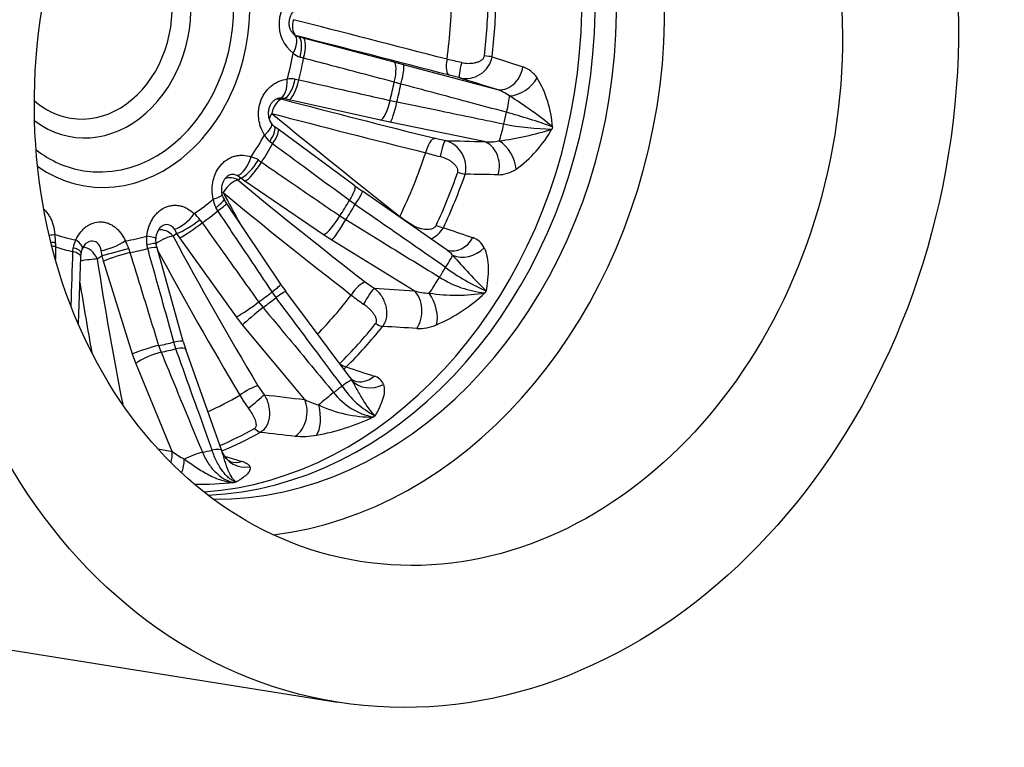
# Model space of a CAD drawing. Header units: millimetres. Extents: x 0 to 1485, y 0 to 1050.
# Tile 5 of 13: x 975 to 1168, y 168 to 311. Entities that reach past the tile are written whole.
import ezdxf

# ---------------------------------------------------------------- set-up
doc = ezdxf.new("R2010")
doc.units = ezdxf.units.MM
doc.header["$LTSCALE"] = 5
doc.layers.add('CAP250G', color=7, linetype='Continuous')
doc.layers.add('Default', color=7, linetype='Continuous')

# ---------------------------------------------------------------- blocks, each defined once
blk = doc.blocks.new('SE1')
at = {"layer": 'CAP250G', "color": 7, "linetype": 'Continuous'}
for p, q in [((1029.06, 307.69), (1029.84, 307.33)), ((1029.53, 307.47), (1029.84, 307.33)), ((1029.84, 307.33), (1030.81, 307.08)), ((1030.81, 307.08), (1048.55, 302.39)), ((1030.88, 303.09), (1030.2, 303.29)), ((1067.78, 303.35), (1073.83, 301.4)), ((1048.55, 302.39), (1050.39, 301.9)), ((1050.39, 301.9), (1068.57, 297.01)), ((1029.22, 299.02), (1029.91, 298.87)), ((1061.44, 299.24), (1059.45, 299.77)), ((1049.94, 298.05), (1048.63, 298.43)), ((1027.06, 295.2), (1026.22, 295.29)), ((1027.06, 295.2), (1026.69, 295.06)), ((1028.03, 294.98), (1027.06, 295.2)), ((1045.92, 290.96), (1028.03, 294.98)), ((1047.8, 294.83), (1049.14, 294.57)), ((1025.88, 289.19), (1025.11, 289.76)), ((1040.9, 278.12), (1025.88, 289.19)), ((1047.79, 290.56), (1045.92, 290.96)), ((1066.22, 286.78), (1047.79, 290.56)), ((1056.62, 287.43), (1058.63, 286.98)), ((1024.81, 286.32), (1024.24, 286.77)), ((1022.02, 283.17), (1022.62, 282.77)), ((1018.58, 279.62), (1017.85, 280.13)), ((1018.58, 279.62), (1018.05, 279.23)), ((1019.4, 279.04), (1018.58, 279.62)), ((1034.78, 268.54), (1019.4, 279.04)), ((1058.78, 265.68), (1042.38, 277.06)), ((1014.09, 273.24), (1013.7, 273.88)), ((1015.81, 274.74), (1015.3, 275.52)), ((1026.39, 258.89), (1015.8, 274.74)), ((1040.96, 274.45), (1039.85, 275.27)), ((1037.98, 272.25), (1039.15, 271.52)), ((1010.57, 271.5), (1011.01, 270.9)), ((1006.06, 268.81), (1005.33, 268.26)), ((1006.06, 268.81), (1005.58, 269.66)), ((1006.65, 267.95), (1006.06, 268.81)), ((1036.4, 267.49), (1034.78, 268.54)), ((982.32, 266.91), (982.31, 266.18)), ((1000.36, 265.86), (1000.18, 266.58)), ((1002.21, 265.99), (1001.97, 266.86)), ((1017.73, 252.48), (1006.65, 267.95)), ((1052.54, 257.6), (1036.4, 267.49)), ((985.7, 265.28), (985.75, 265.99)), ((986.83, 251.19), (987.26, 264.19)), ((987.27, 264.19), (987.31, 265.02)), ((991.42, 264.41), (990.45, 263.81)), ((991.42, 264.41), (991.26, 265.47)), ((991.71, 263.41), (991.42, 264.41)), ((996.63, 265.79), (996.85, 265.08)), ((1007.3, 247.68), (1002.2, 265.99)), ((997.37, 245.22), (991.71, 263.41)), ((1042.99, 259.3), (1044.72, 258.12)), ((1025.48, 256.25), (1024.7, 257.41)), ((1039.94, 240.66), (1027.4, 257.46)), ((1022.07, 255.41), (1022.94, 254.32)), ((1018.92, 250.93), (1017.73, 252.48)), ((1031.09, 236.31), (1018.92, 250.93)), ((1002.49, 246.89), (1002.98, 245.59)), ((1005.87, 246.24), (1005.48, 247.55)), ((998.02, 243.4), (997.37, 245.22)), ((1014.85, 226.3), (1007.8, 246.11)), ((1005.14, 226.16), (998.02, 243.4)), ((1021.92, 238.99), (1023.16, 237.25)), ((965.61, 188.6), (1037.53, 177.09))]:
    blk.add_line(p, q, dxfattribs=at)
for centre, radius, start, end in [((1033.24, 309.74), 7.19, 120.2937, 232.1106), ((1031.14, 306.55), 3.39, 226.9876, 253.8995), ((998.08, 24.95), 284.52, 77.052, 77.6429), ((1062.6, 304.4), 5.29, 257.3544, 348.5227), ((1071.96, 296.13), 5.59, 34.1834, 70.36), ((1028.51, 295.69), 3.4, 78.0161, 104.5108), ((1058.26, 288.21), 21.4, 3.9336, 31.1267), ((1066.15, 288.76), 8.6, 54.2344, 73.6285), ((1022.4, 218.94), 90.98, 51.0368, 57.5833), ((1030.69, 150.33), 147.69, 70.6566, 74.322), ((1025.89, 290.97), 1.43, 204.4836, 237.2411), ((1061.39, 346.16), 59.74, 277.4641, 287.6545), ((1080.22, 340.57), 51.34, 258.6083, 269.2065), ((1058.3, 301.11), 24.3, 305.6633, 330.7584), ((1026.52, 289.59), 3.63, 204.7866, 231.0954), ((1057.18, 281.68), 5.49, 346.5553, 74.6993), ((1067.22, 295.83), 9.11, 263.7144, 282.2492), ((1019.81, 280.01), 3.86, 55.022, 78.4518), ((1073.83, 350.83), 68.91, 253.9533, 256.3944), ((1068.88, 286.81), 6.52, 270.964, 303.4032), ((1068.66, 315.4), 46.47, 233.3332, 235.5772), ((1016.69, 276.56), 1.74, 185.1915, 216.7525), ((1017.1, 275.88), 3.95, 185.4431, 210.5298), ((1006.44, 268.69), 5, 34.2078, 52.9807), ((1077.94, 310.79), 47.85, 233.8468, 237.4156), ((1005.14, 267.74), 3.21, 132.13, 178.1442), ((1054.03, 272.29), 4.84, 290.2941, 330.9211), ((974.56, 267.17), 7.76, 358.0225, 10.794), ((1004.1, 267.42), 4.01, 167.2984, 192.0536), ((1062.73, 264.32), 3.89, 25.8077, 71.0181), ((989.36, 265.64), 3.62, 148.3349, 174.395), ((989.78, 264.98), 2.4, 125.3137, 159.3113), ((990.28, 264.02), 6.59, 15.5871, 30.435), ((1003.76, 267.43), 1.87, 166.9824, 197.686), ((988.81, 265.02), 1.51, 147.7163, 180.1737), ((1054.49, 259.5), 7.52, 42.2258, 55.2087), ((1172.07, 363.18), 149.25, 221.3617, 225.048), ((1082.82, 294.63), 40.46, 233.3338, 246.3967), ((1045.91, 271.64), 23.31, 213.1557, 217.4419), ((1068.44, 277.58), 20.5, 237.6677, 264.2656), ((1057.33, 277.44), 26.84, 230.3834, 236.7625), ((1055.66, 267.78), 10.65, 252.9877, 269.0144), ((1060.79, 290.52), 33.8, 260.9492, 279.5449), ((1043.84, 281.06), 32.84, 293.4577, 313.3612), ((1053.27, 259.88), 9.67, 268.5006, 292.1577), ((1022.71, 251.71), 15.92, 194.6725, 200.5877), ((2414.64, 4418.67), 4396.66, 251.77012, 251.84479), ((1041.49, 241.63), 1.81, 212.2782, 248.2224), ((1034.8, 236.82), 6.41, 31.3804, 36.6364), ((1043.98, 238.28), 2.71, 21.8467, 75.1568), ((1035.07, 246.44), 19.08, 209.0758, 218.2481), ((1046.97, 245.57), 12.9, 217.6222, 259.2029), ((1052.45, 248.05), 16.72, 212.9286, 243.0615), ((1037.13, 247.95), 13.11, 242.5895, 255.4437), ((1044.29, 257.18), 24.29, 244.5034, 270.6309), ((1025.12, 274.46), 45.88, 280.3905, 295.0616), ((1648.74, 5708.5), 5514.24, 263.4785, 263.54943), ((1030.67, 245.22), 16.12, 264.8796, 279.7217), ((1015.88, 240.39), 17.82, 232.9649, 242.0591), ((1018.16, 227.16), 3.39, 199.3995, 243.1902), ((1831.23, 3058.76), 2948.67, 253.93832, 254.00683), ((1009.91, 296.42), 76.69, 269.7914, 275.5392)]:
    blk.add_arc(centre, radius, start, end, dxfattribs=at)
for centre, major_axis, ratio, start_param, end_param in [((985.36, 312.03), (-19.74, -123.43), 0.80934, 3.141593, 6.283185), ((1022.48, 306.09), (-15.34, -95.88), 0.80934, 0.226135, 2.915458), ((1014.46, 307.37), (14.25, 89.06), 0.80934, 3.305418, 6.11936), ((1018.54, 306.72), (-14.27, -89.18), 0.80934, 0.123376, 3.018217), ((1011.93, 307.78), (-14.23, -88.97), 0.80934, 0.187734, 2.953858), ((993.37, 310.75), (5.23, 32.67), 0.80934, 2.766463, 6.283185), ((992.6, 310.87), (-4.77, -29.79), 0.80934, 0, 3.556618), ((989.26, 311.41), (3.79, 23.7), 0.80934, 2.73702, 6.283185), ((988.48, 311.53), (-3.23, -20.18), 0.80934, 0, 3.613567), ((992.55, 310.88), (13.05, 81.6), 0.80934, 4.74382, 4.908774), ((994.74, 310.53), (14.02, 87.64), 0.80934, 4.762201, 4.890393), ((995.75, 310.37), (14.12, 88.24), 0.80934, 4.762201, 4.890393), ((1030.32, 310.36), (-0.74, -2.91), 0.496908, 4.74585, 5.966003), ((1241.25, 241.1), (-433.14, 118.34), 0.02848, -1.128673, -1.050532), ((1026.83, 304.37), (-2.29, -3.28), 0.464038, 1.794459, 3.181598), ((1240.51, 238.4), (-430.25, 117.55), 0.02848, -1.128673, -1.050532), ((1028.79, 303.48), (1.01, 3.87), 0.352681, 4.755802, 6.252745), ((1029.75, 303.22), (1.02, 3.87), 0.281791, 4.752458, 6.253498), ((993.99, 310.65), (-6.92, -43.25), 0.80934, 1.428713, 1.547997), ((994.29, 310.6), (-7.29, -45.56), 0.80934, 1.441397, 1.535313), ((1060.24, 302.66), (-0.75, -2.9), 0.427686, 4.747162, 6.251673), ((1065.41, 303.58), (2.98, -0.35), 0.029245, 0.653358, 1.278431), ((1047.49, 298.53), (1.02, 3.87), 0.281479, 4.758507, 6.253501), ((1049.34, 298.04), (1.04, 3.86), 0.145179, 4.753068, 6.254396), ((1062.23, 302.14), (-0.78, -2.9), 0.137213, 4.713348, 6.254429), ((1069.89, 301.84), (-1.49, -4.77), 0.788452, 0.046319, 1.724101), ((1025.66, 299.24), (0.44, -3.98), 0.49397, 0.063187, 1.450327), ((1027.79, 299.11), (0.92, 3.89), 0.353796, 3.27547, 4.772413), ((1028.76, 298.88), (0.88, 3.9), 0.283527, 3.27215, 4.77319), ((1250.53, 235.23), (-627.01, 197.6), 0.006731, -1.274242, -1.262338), ((1072.65, 299.8), (-3.97, -3.04), 0.678951, 0.755054, 2.165331), ((997.98, 310.01), (-10.13, -63.34), 0.80934, 1.459565, 1.517145), ((998.3, 309.96), (-10.33, -64.6), 0.80934, 1.461025, 1.515685), ((1026.14, 292.13), (0.76, 2.9), 0.49668, 0.144342, 1.648853), ((1026.14, 292.13), (1.1, -2.79), 0.972923, 2.570979, 3.079661), ((1255.01, 301.65), (-438.51, 81.5), 0.124845, 1.046509, 1.12465), ((1070, 292.49), (1.04, 3.86), 0.144884, 4.759283, 5.749717), ((988.48, 311.53), (-3.23, -20.18), 0.80934, 5.811211, 6.283185), ((1046.65, 294.86), (0.88, 3.9), 0.283218, 3.272138, 4.767131), ((1048.51, 294.46), (0.8, 3.92), 0.14805, 3.268166, 4.769494), ((1026.14, 292.13), (1.9, 2.32), 0.434714, 1.851621, 2.273495), ((1232.8, 245.55), (-372.85, 250.19), 0.191728, 1.111931, 1.190072), ((1254.5, 298.92), (-441.45, 82.05), 0.124845, 1.046509, 1.12465), ((1004.08, 309.03), (-13.36, -83.52), 0.80934, 1.474514, 1.502196), ((1021.18, 288.23), (-3.39, -2.13), 0.336179, 1.993785, 3.145842), ((1022.69, 286.57), (-2.42, -3.18), 0.289277, 1.846305, 3.140852), ((1023.5, 285.97), (-2.37, -3.22), 0.218374, 1.838309, 3.141213), ((1069.46, 290.16), (0.8, 3.92), 0.147757, 3.77284, 4.763275), ((993.99, 310.65), (-6.92, -43.25), 0.80934, 1.036014, 1.155298), ((1056.07, 284.5), (-0.72, -2.91), 0.428117, 3.280181, 4.784691), ((994.29, 310.6), (-7.29, -45.56), 0.80934, 1.048698, 1.142614), ((1058.08, 284.05), (-0.6, -2.94), 0.140147, 3.268018, 4.809099), ((1265.72, 301.5), (-669.64, 11.61), 0.028428, 1.256876, 1.26878), ((1065.32, 281.9), (-0.13, -5), 0.780141, 1.262903, 2.940685), ((1068.77, 282.89), (2.52, -4.32), 0.630562, 0.880189, 2.290466), ((992.6, 310.87), (-4.77, -29.79), 0.80934, 5.86816, 6.283185), ((1018.51, 283.91), (1.34, 3.77), 0.502458, 3.469625, 4.856764), ((992.55, 310.88), (-13.05, -81.6), 0.80934, 1.209528, 1.374483), ((1020.42, 282.9), (2.35, 3.24), 0.295469, 3.509494, 5.006437), ((1021.25, 282.31), (2.26, 3.3), 0.228019, 3.502257, 5.003298), ((1016.67, 276.78), (1.78, -2.41), 0.928178, 1.964963, 2.918611), ((994.74, 310.53), (-14.02, -87.64), 0.80934, 1.227909, 1.356101), ((995.75, 310.37), (-14.12, -88.24), 0.80934, 1.227909, 1.356101), ((1060.32, 281.4), (2.83, -0.98), 0.125132, -1.268021, -0.642948), ((1016.67, 276.78), (1.91, 2.31), 0.433446, 0.391178, 1.895689), ((1264.14, 296.51), (-388.48, 219.12), 0.3436, 1.091059, 1.1692), ((1038.53, 274.9), (-2.37, -3.22), 0.218062, 1.844341, 3.140481), ((1011.03, 275.56), (-3.91, -0.84), 0.145727, 2.116386, 3.146352), ((1016.67, 276.78), (2.64, 1.43), 0.293353, -4.246311, -4.144758), ((1226.6, 253.73), (-261.41, 365.07), 0.372103, 1.249235, 1.265791), ((1262.85, 294.22), (-391.09, 220.59), 0.3436, 1.091059, 1.1692), ((1040.1, 273.78), (-2.28, -3.28), 0.082691, 1.833859, 3.140613), ((993.99, 310.65), (-6.92, -43.25), 0.80934, 0.643315, 0.762599), ((1011.91, 273.39), (-3.39, -2.13), 0.149604, 2.03049, 3.142087), ((1012.47, 272.51), (-3.33, -2.22), 0.080721, 2.023139, 3.141913), ((997.98, 310.01), (-10.13, -63.34), 0.80934, 1.066865, 1.124446), ((998.3, 309.96), (-10.33, -64.6), 0.80934, 1.068326, 1.122986), ((1007.28, 272.71), (-2.79, -2.86), 0.423038, 0.566897, 1.954037), ((994.29, 310.6), (-7.29, -45.56), 0.80934, 0.655999, 0.749914), ((1036.62, 271.81), (2.26, 3.3), 0.227722, 3.502231, 4.997224), ((1051.05, 272.14), (1.86, 2.36), 0.364699, -4.43871, -4.383201), ((1008.71, 270.96), (-3.34, -2.2), 0.159931, 0.555631, 2.052574), ((1009.3, 270.1), (-3.25, -2.33), 0.096806, 0.550539, 2.05158), ((1038.24, 270.76), (2.09, 3.41), 0.098638, 3.494134, 4.995461), ((1052.73, 270.89), (1.71, 2.47), 0.074816, -4.489202, -4.426043), ((1056.21, 271.29), (2.71, -1.28), 0.197468, -1.25079, -0.625717), ((979.77, 268.62), (3.99, 0.34), 0.060381, -1.244165, -0.924808), ((993.99, 310.65), (-6.92, -43.25), 0.80934, 6.141102, 6.260386), ((993.99, 310.65), (-6.92, -43.25), 0.80934, 0.250616, 0.3699), ((997.94, 268.28), (-3.98, 0.43), 0.078324, 3.136268, 4.118908), ((1003.33, 266.65), (2.64, 1.42), 0.291239, 0.575536, 1.946599), ((1003.33, 266.65), (1.79, -2.41), 0.853555, 1.605467, 2.771786), ((1270.74, 287.36), (-280.63, 346.67), 0.52069, 1.222677, 1.300818), ((1060.6, 270.29), (1.56, 4.75), 0.809698, 3.140013, 4.486555), ((979.8, 266.26), (3.99, -0.23), 0.251623, 0.904807, 1.173545), ((979.77, 265.25), (4, -0.01), 0.304343, 0.885985, 1.099472), ((994.29, 310.6), (-7.29, -45.56), 0.80934, 6.153786, 6.247702), ((983.9, 267.52), (-3.63, 1.68), 0.301863, 3.142894, 4.145046), ((988.18, 263.29), (1.58, -2.55), 0.760414, 1.320207, 2.678644), ((993.68, 267.34), (3.65, 1.63), 0.267801, 3.878355, 5.265494), ((998.08, 265.92), (-3.89, -0.93), 0.045071, 3.140915, 4.131398), ((998.34, 264.91), (-3.85, -1.07), 0.110211, 3.141319, 4.132656), ((983.26, 264.32), (-4, 0.13), 0.325354, 3.142292, 4.068252), ((983.32, 265.32), (-3.99, 0.3), 0.265113, 3.14178, 4.076606), ((994.45, 265.12), (3.87, 1.01), 0.032182, 0.963765, 2.460708), ((994.74, 264.11), (3.82, 1.19), 0.090135, 0.956775, 2.457815), ((994.29, 310.6), (-7.29, -45.56), 0.80934, 0.2633, 0.357215), ((1268.88, 285.85), (-282.51, 349), 0.52069, 1.225928, 1.300818), ((1057.8, 261.48), (2.28, 3.29), 0.082399, -1.301525, -0.311091), ((1062.87, 268.39), (-4.37, -2.42), 0.793845, 0.525492, 1.935769), ((988.18, 263.29), (2.96, 0.46), 0.091709, 0.683895, 1.880393), ((1273.79, 275.57), (-100.87, 434.46), 0.629154, 1.452534, 1.517565), ((1004.08, 309.03), (-13.36, -83.52), 0.80934, 1.081815, 1.109497), ((1271.67, 275.08), (-101.55, 437.38), 0.629154, 1.461696, 1.492824), ((1023.06, 256.66), (-3.33, -2.22), 0.08042, 2.029175, 3.14126), ((1041.61, 256.85), (-1.84, -2.37), 0.36709, 3.519944, 5.024454), ((1056.59, 259.52), (2.09, 3.41), 0.098359, 3.998804, 4.989238), ((997.98, 310.01), (-10.13, -63.34), 0.80934, 0.674166, 0.731747), ((1024.19, 255.07), (-3.21, -2.39), 0.049124, 3.141809, 4.261162), ((992.55, 310.88), (-13.05, -81.6), 0.80934, 0.850978, 0.981783), ((1043.33, 255.67), (-1.56, -2.56), 0.091117, 3.493869, 5.03495), ((1275.29, 296.12), (-695.27, 29.17), 0.072472, 1.235808, 1.247712), ((1050.23, 253.51), (-0.33, -4.99), 0.763529, 0.902761, 2.580544), ((1054.08, 254.15), (1.69, -4.71), 0.525033, 0.646972, 2.057248), ((1020.38, 254.63), (-3.25, -2.33), 0.09653, 0.550523, 2.045516), ((998.3, 309.96), (-10.33, -64.6), 0.80934, 0.675626, 0.730287), ((1021.57, 253.08), (-3.07, -2.56), 0.022529, 4.234044, 5.735372), ((994.74, 310.53), (-14.02, -87.64), 0.80934, 0.83521, 0.963402), ((1044.68, 252.62), (2.35, -1.87), 0.335212, 5.094532, 5.719605), ((995.75, 310.37), (-14.12, -88.24), 0.80934, 0.83521, 0.963402), ((1000.4, 245.93), (3.82, 1.19), 0.090386, 0.962803, 2.457797), ((997.98, 310.01), (-10.13, -63.34), 0.80934, 0.281467, 0.339048), ((1003.45, 246.6), (-3.85, -1.07), 0.110493, 3.141908, 4.126592), ((1001.05, 244.11), (3.7, 1.53), 0.197005, 0.943512, 2.44484), ((998.3, 309.96), (-10.33, -64.6), 0.80934, 0.282927, 0.337588), ((1004.03, 244.77), (-3.77, -1.34), 0.230199, 3.141822, 4.120968), ((1037.81, 244.95), (2.11, -2.13), 0.394118, 5.1383, 5.763373), ((1037.11, 237.76), (3.21, 2.39), 0.049401, 0.122917, 1.113351), ((1044.23, 243.15), (-4.61, -1.94), 0.894181, 0.277054, 1.687331), ((1042.35, 244.7), (1.52, 4.76), 0.830351, 3.138599, 4.088181), ((992.55, 310.88), (-13.05, -81.6), 0.80934, 0.490135, 0.589084), ((1019.93, 237.38), (-2.58, -1.54), 0.227703, 3.705789, 5.2103), ((1021.17, 235.64), (-2.3, -1.93), 0.029399, 1.052589, 2.59367), ((1282.2, 286.52), (-713.24, 56.22), 0.103898, 1.207322, 1.219226), ((1035.41, 236.47), (-3.07, -2.56), 0.022784, 4.240254, 5.230688), ((1004.08, 309.03), (-13.36, -83.52), 0.80934, 0.689116, 0.716798), ((1027.77, 233.63), (-0.58, -4.97), 0.753352, 0.55009, 2.227872), ((1031.87, 233.75), (0.72, -4.95), 0.445869, 0.405199, 1.815475), ((994.74, 310.53), (-14.02, -87.64), 0.80934, 0.471675, 0.570703), ((995.75, 310.37), (-14.12, -88.24), 0.80934, 0.460783, 0.570703), ((1021.6, 232.63), (1.47, -2.62), 0.494259, 5.258305, 5.883379), ((1285.39, 274.18), (-721.37, 89.01), 0.121638, 1.182652, 1.186852), ((1001.36, 225.28), (-0.86, -4.93), 0.751159, 1.434761, 1.87831), ((1009.14, 224.52), (3.7, 1.53), 0.197229, 0.949687, 1.940121), ((1004.08, 309.03), (-13.36, -83.52), 0.80934, 0.296417, 0.324099), ((1011.08, 224.95), (-3.77, -1.34), 0.230451, 3.124285, 4.114719), ((1019.57, 227.93), (4.61, 1.95), 0.964684, 3.077615, 3.131677), ((1019.57, 227.93), (4.61, 1.95), 0.964684, 3.131677, 4.487892), ((1005.51, 224.81), (-0.34, -4.99), 0.405124, 0.992343, 1.566442), ((1017.93, 228.96), (1.35, 4.81), 0.847265, 3.138198, 3.667755)]:
    blk.add_ellipse(centre, major_axis=major_axis, ratio=ratio, start_param=start_param, end_param=end_param, dxfattribs=at)
for major_axis in [(19.74, 123.43), (-15.34, -95.88)]:
    blk.add_ellipse((1057.27, 300.53), major_axis=major_axis, ratio=0.80934, dxfattribs=at)
for points, knots in [([(1029.13, 307.66), (1029.11, 307.66), (1028.98, 307.73), (1028.71, 308.01), (1028.39, 308.46), (1028.16, 309.05), (1028.04, 309.71), (1028.06, 310.43), (1028.23, 311.13), (1028.52, 311.78), (1028.91, 312.32), (1029.32, 312.71), (1029.55, 312.84), (1029.66, 312.9)], [0, 0, 0, 0, 0.00914, 0.130499, 0.237919, 0.337967, 0.438133, 0.532857, 0.629026, 0.725241, 0.826551, 0.932769, 1, 1, 1, 1]), ([(1048.63, 298.43), (1046.15, 299.08), (1043.68, 299.73), (1041.2, 300.38), (1037.76, 301.28), (1034.32, 302.19), (1030.88, 303.09)], [0, 0, 0, 0, 0.418378, 0.418378, 0.418378, 1, 1, 1, 1]), ([(1061.83, 302.24), (1062.24, 302.15), (1062.66, 302.1), (1063.29, 302.09), (1063.51, 302.1), (1063.93, 302.14), (1064.13, 302.17), (1064.54, 302.25), (1064.75, 302.3), (1065.14, 302.43), (1065.33, 302.51), (1065.7, 302.72), (1065.87, 302.84), (1066.08, 303.07), (1066.14, 303.16), (1066.23, 303.35), (1066.26, 303.45), (1066.28, 303.56)], [0, 0, 0, 0, 0.25, 0.25, 0.375, 0.375, 0.5, 0.5, 0.625, 0.625, 0.75, 0.75, 0.875, 0.875, 0.9375, 0.9375, 1, 1, 1, 1]), ([(1023.22, 288.07), (1022.91, 288.56), (1022.65, 289.09), (1022.37, 289.93), (1022.29, 290.22), (1022.16, 290.81), (1022.11, 291.11), (1022.05, 291.72), (1022.04, 292.02), (1022.05, 292.63), (1022.08, 292.94), (1022.21, 293.85), (1022.36, 294.43), (1022.71, 295.27), (1022.84, 295.54), (1023.13, 296.06), (1023.29, 296.31), (1023.64, 296.77), (1023.83, 297), (1024.24, 297.41), (1024.45, 297.59), (1024.89, 297.94), (1025.12, 298.09), (1025.6, 298.37), (1025.85, 298.49), (1026.61, 298.8), (1027.13, 298.92), (1027.66, 298.98)], [0, 0, 0, 0, 0.125, 0.125, 0.1875, 0.1875, 0.25, 0.25, 0.3125, 0.3125, 0.375, 0.375, 0.5, 0.5, 0.5625, 0.5625, 0.625, 0.625, 0.6875, 0.6875, 0.75, 0.75, 0.8125, 0.8125, 0.875, 0.875, 1, 1, 1, 1]), ([(1029.91, 298.87), (1032.41, 298.31), (1034.9, 297.74), (1037.4, 297.18), (1040.87, 296.4), (1044.33, 295.61), (1047.8, 294.83)], [0, 0, 0, 0, 0.418378, 0.418378, 0.418378, 1, 1, 1, 1]), ([(1070.6, 292.52), (1068.05, 293.2), (1065.51, 293.89), (1062.96, 294.57), (1058.62, 295.73), (1054.28, 296.89), (1049.94, 298.05)], [0, 0, 0, 0, 0.370027, 0.370027, 0.370027, 1, 1, 1, 1]), ([(1024.57, 290.37), (1024.48, 290.52), (1024.29, 290.83), (1024.08, 291.49), (1023.99, 292.25), (1024.05, 292.99), (1024.24, 293.67), (1024.54, 294.25), (1024.91, 294.69), (1025.3, 295.01), (1025.52, 295.09), (1025.64, 295.14)], [0, 0, 0, 0, 0.095733, 0.222852, 0.342458, 0.453379, 0.562606, 0.66897, 0.781212, 0.899684, 1, 1, 1, 1]), ([(1049.14, 294.57), (1051.72, 294.03), (1054.31, 293.5), (1056.89, 292.97), (1061.29, 292.06), (1065.68, 291.15), (1070.08, 290.24)], [0, 0, 0, 0, 0.370027, 0.370027, 0.370027, 1, 1, 1, 1]), ([(1039.85, 275.27), (1037.75, 276.81), (1035.65, 278.35), (1033.56, 279.9), (1030.64, 282.04), (1027.73, 284.18), (1024.81, 286.32)], [0, 0, 0, 0, 0.418378, 0.418378, 0.418378, 1, 1, 1, 1]), ([(1013.17, 275.51), (1013.04, 276.1), (1012.97, 276.72), (1012.97, 277.63), (1012.98, 277.93), (1013.05, 278.54), (1013.1, 278.85), (1013.23, 279.44), (1013.32, 279.73), (1013.52, 280.29), (1013.63, 280.57), (1014.03, 281.37), (1014.36, 281.84), (1014.93, 282.48), (1015.13, 282.68), (1015.56, 283.04), (1015.78, 283.2), (1016.24, 283.48), (1016.49, 283.6), (1016.98, 283.81), (1017.23, 283.9), (1017.74, 284.02), (1018, 284.07), (1018.52, 284.12), (1018.79, 284.12), (1019.57, 284.08), (1020.08, 283.97), (1020.58, 283.79)], [0, 0, 0, 0, 0.125, 0.125, 0.1875, 0.1875, 0.25, 0.25, 0.3125, 0.3125, 0.375, 0.375, 0.5, 0.5, 0.5625, 0.5625, 0.625, 0.625, 0.6875, 0.6875, 0.75, 0.75, 0.8125, 0.8125, 0.875, 0.875, 1, 1, 1, 1]), ([(1061.05, 280.77), (1061.09, 280.87), (1061.1, 280.98), (1061.1, 281.19), (1061.08, 281.29), (1060.99, 281.58), (1060.89, 281.76), (1060.65, 282.1), (1060.52, 282.25), (1060.22, 282.53), (1060.06, 282.66), (1059.72, 282.91), (1059.55, 283.03), (1059.18, 283.24), (1058.99, 283.34), (1058.42, 283.61), (1058.03, 283.75), (1057.62, 283.85)], [0, 0, 0, 0, 0.0625, 0.0625, 0.125, 0.125, 0.25, 0.25, 0.375, 0.375, 0.5, 0.5, 0.625, 0.625, 0.75, 0.75, 1, 1, 1, 1]), ([(1022.62, 282.77), (1024.76, 281.3), (1026.9, 279.83), (1029.04, 278.36), (1032.02, 276.32), (1035, 274.28), (1037.98, 272.25)], [0, 0, 0, 0, 0.418378, 0.418378, 0.418378, 1, 1, 1, 1]), ([(1014.96, 276.4), (1014.91, 276.61), (1014.83, 277.03), (1014.84, 277.77), (1014.97, 278.51), (1015.22, 279.14), (1015.54, 279.61), (1015.79, 279.87), (1015.9, 279.94), (1015.92, 279.95)], [0, 0, 0, 0, 0.135328, 0.314247, 0.482235, 0.645251, 0.804667, 0.970096, 1, 1, 1, 1]), ([(1017.85, 280.13), (1017.51, 280.31), (1017.12, 280.39), (1016.46, 280.27), (1016.18, 280.15), (1015.92, 279.96)], [0, 0, 0, 0, 0.25, 0.25, 0.4135327, 0.4135327, 0.4135327, 0.4135327]), ([(1068.99, 280.29), (1066.9, 280.32), (1064.81, 280.36), (1062.72, 280.4), (1062.65, 280.4), (1062.59, 280.4), (1062.52, 280.41)], [0, 0, 0, 0, 0.968633, 0.968633, 0.968633, 1, 1, 1, 1]), ([(1000.19, 268.3), (1000.26, 268.91), (1000.39, 269.51), (1000.66, 270.36), (1000.77, 270.63), (1001.02, 271.17), (1001.16, 271.43), (1001.46, 271.92), (1001.62, 272.15), (1001.98, 272.58), (1002.17, 272.79), (1002.77, 273.35), (1003.21, 273.65), (1003.93, 273.99), (1004.17, 274.08), (1004.67, 274.22), (1004.92, 274.27), (1005.43, 274.33), (1005.68, 274.33), (1006.2, 274.31), (1006.45, 274.27), (1006.95, 274.17), (1007.2, 274.09), (1007.69, 273.91), (1007.93, 273.79), (1008.62, 273.4), (1009.05, 273.08), (1009.45, 272.69)], [0, 0, 0, 0, 0.125, 0.125, 0.1875, 0.1875, 0.25, 0.25, 0.3125, 0.3125, 0.375, 0.375, 0.5, 0.5, 0.5625, 0.5625, 0.625, 0.625, 0.6875, 0.6875, 0.75, 0.75, 0.8125, 0.8125, 0.875, 0.875, 1, 1, 1, 1]), ([(1058.67, 262.18), (1056.48, 263.69), (1054.3, 265.2), (1052.11, 266.72), (1048.4, 269.3), (1044.68, 271.87), (1040.96, 274.45)], [0, 0, 0, 0, 0.370027, 0.370027, 0.370027, 1, 1, 1, 1]), ([(980.09, 273.48), (980.13, 273.45), (980.16, 273.41), (980.39, 273.18), (980.57, 272.96), (980.9, 272.51), (981.05, 272.28), (981.32, 271.78), (981.45, 271.52), (981.67, 270.98), (981.77, 270.69), (982.02, 269.83), (982.13, 269.24), (982.18, 268.63)], [0.6125373, 0.6125373, 0.6125373, 0.6125373, 0.625, 0.625, 0.6875, 0.6875, 0.75, 0.75, 0.8125, 0.8125, 0.875, 0.875, 1, 1, 1, 1]), ([(1024.7, 257.41), (1023.22, 259.62), (1021.74, 261.83), (1020.26, 264.03), (1018.2, 267.1), (1016.15, 270.17), (1014.09, 273.24)], [0, 0, 0, 0, 0.418378, 0.418378, 0.418378, 1, 1, 1, 1]), ([(986.27, 267.54), (986.52, 268.07), (986.82, 268.57), (987.33, 269.22), (987.51, 269.43), (987.89, 269.81), (988.1, 269.98), (988.52, 270.3), (988.74, 270.43), (989.19, 270.67), (989.43, 270.77), (990.14, 271.01), (990.63, 271.09), (991.38, 271.08), (991.63, 271.05), (992.12, 270.96), (992.36, 270.89), (992.83, 270.71), (993.07, 270.6), (993.53, 270.34), (993.74, 270.19), (994.16, 269.87), (994.36, 269.69), (994.75, 269.29), (994.93, 269.08), (995.44, 268.4), (995.73, 267.9), (995.97, 267.36)], [0, 0, 0, 0, 0.125, 0.125, 0.1875, 0.1875, 0.25, 0.25, 0.3125, 0.3125, 0.375, 0.375, 0.5, 0.5, 0.5625, 0.5625, 0.625, 0.625, 0.6875, 0.6875, 0.75, 0.75, 0.8125, 0.8125, 0.875, 0.875, 1, 1, 1, 1]), ([(1005.58, 269.66), (1005.34, 270.02), (1005.03, 270.31), (1004.27, 270.59), (1003.81, 270.57), (1003.24, 270.3), (1003.11, 270.22), (1002.98, 270.13)], [0, 0, 0, 0, 0.25, 0.25, 0.5, 0.5, 0.575642, 0.575642, 0.575642, 0.575642]), ([(1011.01, 270.9), (1012.55, 268.74), (1014.09, 266.58), (1015.63, 264.42), (1017.78, 261.42), (1019.92, 258.41), (1022.07, 255.41)], [0, 0, 0, 0, 0.418378, 0.418378, 0.418378, 1, 1, 1, 1]), ([(1039.15, 271.52), (1041.41, 270.13), (1043.67, 268.74), (1045.93, 267.35), (1049.78, 264.98), (1053.63, 262.62), (1057.48, 260.26)], [0, 0, 0, 0, 0.370027, 0.370027, 0.370027, 1, 1, 1, 1]), ([(1052.18, 270.47), (1052.53, 270.24), (1052.91, 270.06), (1053.51, 269.86), (1053.71, 269.8), (1054.13, 269.71), (1054.33, 269.67), (1054.75, 269.63), (1054.96, 269.62), (1055.38, 269.63), (1055.59, 269.66), (1056.01, 269.75), (1056.21, 269.82), (1056.48, 269.98), (1056.57, 270.04), (1056.72, 270.2), (1056.78, 270.28), (1056.82, 270.38)], [0, 0, 0, 0, 0.25, 0.25, 0.375, 0.375, 0.5, 0.5, 0.625, 0.625, 0.75, 0.75, 0.875, 0.875, 0.9375, 0.9375, 1, 1, 1, 1]), ([(1058.26, 269.94), (1059.95, 269.37), (1061.64, 268.79), (1063.33, 268.22), (1063.55, 268.15), (1063.77, 268.07), (1063.99, 267.99)], [0, 0, 0, 0, 0.883415, 0.883415, 0.883415, 1, 1, 1, 1]), ([(991.26, 265.47), (991.18, 265.96), (990.99, 266.41), (990.41, 267.07), (990, 267.29), (989.16, 267.3), (988.77, 267.17), (988.4, 266.95)], [0, 0, 0, 0, 0.25, 0.25, 0.5, 0.5, 0.7060133, 0.7060133, 0.7060133, 0.7060133]), ([(985.36, 254.65), (985.36, 254.69), (985.36, 254.73), (985.36, 254.77), (985.48, 258.27), (985.59, 261.77), (985.7, 265.28)], [0.412065, 0.412065, 0.412065, 0.412065, 0.4183785, 0.4183785, 0.4183785, 1, 1, 1, 1]), ([(996.85, 265.08), (997.64, 262.54), (998.42, 260), (999.21, 257.47), (1000.3, 253.94), (1001.39, 250.41), (1002.49, 246.89)], [0, 0, 0, 0, 0.418378, 0.418378, 0.418378, 1, 1, 1, 1]), ([(1005.48, 247.55), (1004.76, 250.1), (1004.05, 252.66), (1003.34, 255.21), (1002.34, 258.76), (1001.35, 262.31), (1000.36, 265.86)], [0, 0, 0, 0, 0.418378, 0.418378, 0.418378, 1, 1, 1, 1]), ([(1066.23, 266.01), (1066.51, 265.46), (1066.7, 264.83), (1066.95, 263.51), (1067.01, 262.8), (1067.03, 261.34), (1066.98, 260.59), (1066.87, 259.45), (1066.83, 259.07), (1066.76, 258.5), (1066.73, 258.31), (1066.69, 258.03), (1066.68, 257.93), (1066.65, 257.74), (1066.64, 257.65), (1066.63, 257.55)], [0, 0, 0, 0, 0.25, 0.25, 0.5, 0.5, 0.75, 0.75, 0.875, 0.875, 0.9375, 0.9375, 0.96875, 0.96875, 1, 1, 1, 1]), ([(1044.72, 258.12), (1044.99, 257.91), (1045.24, 257.68), (1045.7, 257.16), (1045.92, 256.88), (1046.3, 256.27), (1046.47, 255.95), (1046.76, 255.29), (1046.87, 254.95), (1047, 254.43), (1047.04, 254.25), (1047.09, 253.9), (1047.11, 253.72), (1047.15, 253.2), (1047.14, 252.84), (1047.04, 252.16), (1046.95, 251.82), (1046.7, 251.19), (1046.54, 250.89), (1046.34, 250.62)], [0, 0, 0, 0, 0.125, 0.125, 0.25, 0.25, 0.375, 0.375, 0.5, 0.5, 0.5625, 0.5625, 0.625, 0.625, 0.75, 0.75, 0.875, 0.875, 1, 1, 1, 1]), ([(1038.42, 238.96), (1036.82, 241.1), (1035.23, 243.23), (1033.63, 245.36), (1030.92, 248.99), (1028.2, 252.62), (1025.48, 256.25)], [0, 0, 0, 0, 0.370027, 0.370027, 0.370027, 1, 1, 1, 1]), ([(1044.98, 251.19), (1045.04, 251.27), (1045.09, 251.36), (1045.15, 251.54), (1045.16, 251.64), (1045.16, 251.92), (1045.11, 252.11), (1044.98, 252.47), (1044.89, 252.64), (1044.69, 252.98), (1044.57, 253.14), (1044.33, 253.46), (1044.19, 253.62), (1043.91, 253.92), (1043.76, 254.07), (1043.3, 254.49), (1042.97, 254.76), (1042.62, 254.99)], [0, 0, 0, 0, 0.0625, 0.0625, 0.125, 0.125, 0.25, 0.25, 0.375, 0.375, 0.5, 0.5, 0.625, 0.625, 0.75, 0.75, 1, 1, 1, 1]), ([(1022.94, 254.32), (1024.64, 252.27), (1026.34, 250.22), (1028.05, 248.17), (1030.95, 244.68), (1033.85, 241.19), (1036.75, 237.7)], [0, 0, 0, 0, 0.370027, 0.370027, 0.370027, 1, 1, 1, 1]), ([(1053.02, 250.22), (1050.86, 250.35), (1048.7, 250.48), (1046.55, 250.61), (1046.48, 250.61), (1046.41, 250.62), (1046.34, 250.62)], [0, 0, 0, 0, 0.968633, 0.968633, 0.968633, 1, 1, 1, 1]), ([(1002.98, 245.59), (1003.97, 243.18), (1004.97, 240.76), (1005.96, 238.34), (1007.66, 234.23), (1009.35, 230.11), (1011.05, 226)], [0, 0, 0, 0, 0.370027, 0.370027, 0.370027, 1, 1, 1, 1]), ([(1012.94, 226.42), (1012.07, 228.86), (1011.2, 231.31), (1010.33, 233.75), (1008.84, 237.91), (1007.36, 242.07), (1005.87, 246.24)], [0, 0, 0, 0, 0.370027, 0.370027, 0.370027, 1, 1, 1, 1]), ([(1044.88, 233.15), (1044.73, 233.3), (1044.56, 233.47), (1044.22, 233.86), (1044.04, 234.09), (1043.48, 234.8), (1043.09, 235.36), (1042.5, 236.3), (1042.3, 236.63), (1041.9, 237.31), (1041.7, 237.66), (1041.3, 238.37), (1041.1, 238.73), (1040.7, 239.45), (1040.49, 239.81), (1040.28, 240.16)], [0, 0, 0, 0, 0.125, 0.125, 0.25, 0.25, 0.5, 0.5, 0.625, 0.625, 0.75, 0.75, 0.875, 0.875, 1, 1, 1, 1]), ([(1046.49, 239.28), (1046.64, 238.85), (1046.69, 238.38), (1046.63, 237.39), (1046.52, 236.87), (1046.18, 235.81), (1045.96, 235.27), (1045.58, 234.47), (1045.44, 234.2), (1045.24, 233.8), (1045.16, 233.67), (1045.06, 233.47), (1045.02, 233.41), (1044.95, 233.28), (1044.91, 233.21), (1044.88, 233.15)], [0, 0, 0, 0, 0.25, 0.25, 0.5, 0.5, 0.75, 0.75, 0.875, 0.875, 0.9375, 0.9375, 0.96875, 0.96875, 1, 1, 1, 1]), ([(1023.16, 237.25), (1023.35, 236.94), (1023.51, 236.62), (1023.78, 235.96), (1023.89, 235.62), (1024.06, 234.91), (1024.12, 234.55), (1024.19, 233.86), (1024.2, 233.51), (1024.16, 233), (1024.14, 232.83), (1024.09, 232.49), (1024.06, 232.33), (1023.94, 231.86), (1023.83, 231.56), (1023.54, 230.99), (1023.36, 230.74), (1022.95, 230.29), (1022.71, 230.09), (1022.45, 229.94)], [0, 0, 0, 0, 0.125, 0.125, 0.25, 0.25, 0.375, 0.375, 0.5, 0.5, 0.5625, 0.5625, 0.625, 0.625, 0.75, 0.75, 0.875, 0.875, 1, 1, 1, 1]), ([(1021.26, 230.65), (1021.34, 230.7), (1021.41, 230.75), (1021.51, 230.88), (1021.55, 230.96), (1021.63, 231.19), (1021.63, 231.35), (1021.6, 231.68), (1021.56, 231.85), (1021.46, 232.2), (1021.4, 232.37), (1021.25, 232.72), (1021.17, 232.89), (1020.99, 233.24), (1020.89, 233.42), (1020.58, 233.94), (1020.35, 234.29), (1020.08, 234.62)], [0, 0, 0, 0, 0.0625, 0.0625, 0.125, 0.125, 0.25, 0.25, 0.375, 0.375, 0.5, 0.5, 0.625, 0.625, 0.75, 0.75, 1, 1, 1, 1]), ([(1011.05, 226), (1011.4, 225.18), (1011.8, 224.44), (1012.5, 223.41), (1012.74, 223.08), (1013.25, 222.48), (1013.52, 222.2), (1014.06, 221.68), (1014.34, 221.45), (1014.92, 221.03), (1015.21, 220.84), (1015.81, 220.53), (1016.1, 220.4), (1016.7, 220.2), (1017.01, 220.13), (1017.31, 220.09)], [0, 0, 0, 0, 0.25, 0.25, 0.375, 0.375, 0.5, 0.5, 0.625, 0.625, 0.75, 0.75, 0.875, 0.875, 1, 1, 1, 1]), ([(1017.68, 220.17), (1017.46, 220.23), (1017.24, 220.32), (1016.8, 220.56), (1016.58, 220.71), (1016.14, 221.05), (1015.93, 221.25), (1015.49, 221.7), (1015.28, 221.95), (1014.87, 222.5), (1014.67, 222.79), (1014.28, 223.42), (1014.09, 223.76), (1013.55, 224.82), (1013.22, 225.59), (1012.94, 226.42)], [0, 0, 0, 0, 0.125, 0.125, 0.25, 0.25, 0.375, 0.375, 0.5, 0.5, 0.625, 0.625, 0.75, 0.75, 1, 1, 1, 1]), ([(1017.68, 220.17), (1017.55, 220.26), (1017.41, 220.37), (1017.15, 220.66), (1017.01, 220.83), (1016.62, 221.41), (1016.37, 221.89), (1016.02, 222.72), (1015.9, 223.01), (1015.69, 223.63), (1015.58, 223.95), (1015.38, 224.61), (1015.28, 224.94), (1015.08, 225.61), (1014.97, 225.95), (1014.85, 226.27)], [0, 0, 0, 0, 0.125, 0.125, 0.25, 0.25, 0.5, 0.5, 0.625, 0.625, 0.75, 0.75, 0.875, 0.875, 1, 1, 1, 1]), ([(1007.53, 224.64), (1007.91, 224.38), (1008.3, 224.11), (1009.09, 223.57), (1009.49, 223.3), (1010.28, 222.77), (1010.68, 222.52), (1011.49, 222.03), (1011.89, 221.8), (1013.12, 221.16), (1013.95, 220.81), (1015.62, 220.3), (1016.47, 220.13), (1017.31, 220.09)], [0, 0, 0, 0, 0.125, 0.125, 0.25, 0.25, 0.375, 0.375, 0.5, 0.5, 0.75, 0.75, 1, 1, 1, 1]), ([(1018.81, 224.23), (1019.03, 224.16), (1019.23, 224.09), (1019.59, 223.93), (1019.74, 223.85), (1020, 223.67), (1020.11, 223.58), (1020.28, 223.38), (1020.34, 223.27), (1020.37, 223.16)], [0, 0, 0, 0, 0.25, 0.25, 0.5, 0.5, 0.75, 0.75, 1, 1, 1, 1]), ([(1020.37, 223.16), (1020.45, 222.91), (1020.41, 222.65), (1020.17, 222.13), (1019.97, 221.87), (1019.44, 221.35), (1019.12, 221.1), (1018.6, 220.74), (1018.42, 220.62), (1018.15, 220.45), (1018.05, 220.39), (1017.91, 220.31), (1017.87, 220.28), (1017.77, 220.22), (1017.73, 220.2), (1017.68, 220.17)], [0, 0, 0, 0, 0.25, 0.25, 0.5, 0.5, 0.75, 0.75, 0.875, 0.875, 0.9375, 0.9375, 0.96875, 0.96875, 1, 1, 1, 1])]:
    blk.add_open_spline(points, degree=3, knots=knots, dxfattribs=at)
for points, degree in [([(1026.22, 295.29), (1026.02, 295.27), (1025.83, 295.23), (1025.63, 295.15)], 3), ([(1079.61, 289.68), (1079.56, 289.46), (1079.51, 289.24)], 2), ([(982.31, 266.18), (982.3, 265.39), (982.3, 264.6), (982.29, 263.81)], 3), ([(1059.02, 265.55), (1059, 265.55), (1058.92, 265.59), (1058.78, 265.68)], 3), ([(1066.63, 257.55), (1066.51, 257.37), (1066.39, 257.18)], 2), ([(1039.23, 242.68), (1039.07, 242.54), (1038.9, 242.4), (1038.73, 242.29)], 3), ([(1044.88, 233.15), (1044.72, 233.02), (1044.55, 232.9)], 2), ([(1017.68, 220.17), (1017.49, 220.13), (1017.31, 220.09)], 2)]:
    blk.add_open_spline(points, degree=degree, dxfattribs=at)

msp = doc.modelspace()

# ---------------------------------------------------------------- block references
at = {"layer": 'Default'}
msp.add_blockref('SE1', (0, 0), dxfattribs=at)

doc.saveas('drawing.dxf')
